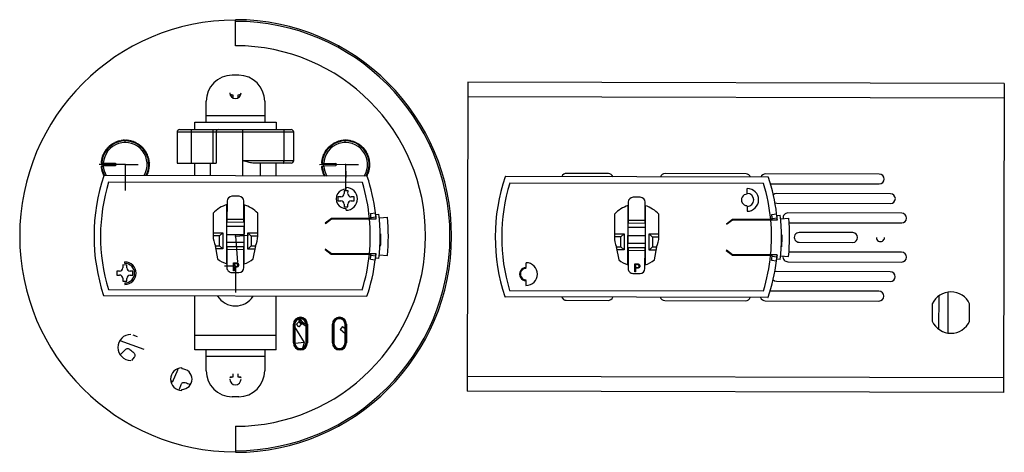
# Model space of a CAD drawing. Header units: millimetres. Extents: x 18 to 320, y -264 to -131.
import ezdxf

# ---------------------------------------------------------------- set-up
doc = ezdxf.new("R2010")
doc.units = ezdxf.units.MM
doc.header["$PDSIZE"] = -1

msp = doc.modelspace()

# ---------------------------------------------------------------- linework, layer by layer
at = {"color": 7, "linetype": 'Continuous', "lineweight": 25}
for p, q in [((83.93, -138.96), (83.93, -130.96)), ((115.68, -139.37), (115.82, -139.1)), ((84.93, -148.03), (82.93, -148.03)), ((155.47, -150.14), (155.24, -245.14)), ((320.47, -150.54), (155.47, -150.14)), ((320.47, -150.54), (320.24, -245.54)), ((83.23, -155.06), (83.23, -154.17)), ((84.63, -154.17), (84.63, -155.06)), ((74.93, -162.46), (74.93, -156.03)), ((92.93, -156.03), (92.93, -162.46)), ((320.46, -155.04), (155.46, -154.64)), ((74.93, -160.46), (92.93, -160.46)), ((71.43, -164.76), (71.43, -162.46)), ((71.43, -162.46), (96.43, -162.46)), ((96.43, -162.46), (96.43, -164.76)), ((65.99, -165.56), (65.99, -175.06)), ((101.87, -165.56), (65.99, -165.56)), ((66.79, -164.76), (101.07, -164.76)), ((70.41, -175.06), (70.41, -165.56)), ((77.05, -175.06), (77.05, -165.56)), ((78.01, -165.56), (78.01, -175.06)), ((86.24, -178.96), (86.24, -165.56)), ((98.89, -174.26), (98.89, -165.56)), ((101.87, -174.26), (101.87, -165.56)), ((45.49, -169.68), (45.51, -169.54)), ((45.76, -169.35), (45.91, -169.38)), ((45.91, -169.38), (45.93, -169.24)), ((46.2, -169.07), (46.34, -169.11)), ((46.34, -169.11), (46.38, -168.97)), ((46.65, -168.82), (46.79, -168.87)), ((46.79, -168.87), (46.84, -168.73)), ((47.12, -168.6), (47.26, -168.66)), ((47.26, -168.66), (47.32, -168.52)), ((47.61, -168.41), (47.74, -168.48)), ((47.74, -168.48), (47.81, -168.35)), ((48.11, -168.26), (48.23, -168.34)), ((48.23, -168.34), (48.31, -168.21)), ((48.61, -168.15), (48.74, -168.23)), ((48.74, -168.23), (48.82, -168.11)), ((49.13, -168.06), (49.24, -168.16)), ((49.24, -168.16), (49.34, -168.04)), ((49.65, -168.02), (49.75, -168.12)), ((49.75, -168.12), (49.85, -168.01)), ((50.01, -168.71), (50.01, -168.21)), ((50.17, -168.01), (50.27, -168.12)), ((50.27, -168.12), (50.37, -168.02)), ((50.68, -168.04), (50.78, -168.15)), ((50.78, -168.15), (50.89, -168.06)), ((51.2, -168.1), (51.29, -168.22)), ((51.29, -168.22), (51.41, -168.14)), ((51.71, -168.2), (51.79, -168.33)), ((51.79, -168.33), (51.91, -168.25)), ((52.21, -168.34), (52.28, -168.47)), ((52.28, -168.47), (52.41, -168.4)), ((52.71, -168.51), (52.76, -168.64)), ((52.76, -168.64), (52.9, -168.58)), ((53.18, -168.71), (53.23, -168.85)), ((53.23, -168.85), (53.37, -168.8)), ((53.65, -168.95), (53.69, -169.09)), ((53.69, -169.09), (53.83, -169.05)), ((54.09, -169.21), (54.12, -169.36)), ((54.12, -169.36), (54.27, -169.33)), ((54.52, -169.51), (54.54, -169.66)), ((113.22, -169.75), (113.23, -169.6)), ((113.48, -169.41), (113.62, -169.44)), ((113.62, -169.44), (113.65, -169.29)), ((113.91, -169.12), (114.06, -169.16)), ((114.06, -169.16), (114.09, -169.02)), ((114.36, -168.87), (114.5, -168.91)), ((114.5, -168.91), (114.55, -168.77)), ((114.83, -168.64), (114.97, -168.69)), ((114.97, -168.69), (115.02, -168.56)), ((115.31, -168.45), (115.45, -168.51)), ((115.45, -168.51), (115.51, -168.38)), ((115.81, -168.29), (115.94, -168.36)), ((115.94, -168.36), (116.01, -168.23)), ((116.32, -168.16), (116.44, -168.25)), ((116.44, -168.25), (116.52, -168.13)), ((116.83, -168.08), (116.94, -168.17)), ((116.94, -168.17), (117.04, -168.05)), ((117.35, -168.02), (117.45, -168.12)), ((117.45, -168.12), (117.55, -168.01)), ((117.72, -168.71), (117.71, -168.21)), ((117.86, -168.01), (117.97, -168.12)), ((117.97, -168.12), (118.07, -168.01)), ((118.38, -168.03), (118.48, -168.14)), ((118.48, -168.14), (118.59, -168.05)), ((118.9, -168.09), (118.99, -168.21)), ((118.99, -168.21), (119.11, -168.12)), ((119.41, -168.18), (119.49, -168.3)), ((119.49, -168.3), (119.62, -168.23)), ((119.92, -168.31), (119.99, -168.44)), ((119.99, -168.44), (120.12, -168.37)), ((120.41, -168.47), (120.47, -168.61)), ((120.47, -168.61), (120.61, -168.55)), ((120.89, -168.67), (120.94, -168.81)), ((120.94, -168.81), (121.08, -168.76)), ((121.36, -168.9), (121.4, -169.04)), ((121.4, -169.04), (121.54, -169)), ((121.81, -169.16), (121.84, -169.3)), ((121.84, -169.3), (121.98, -169.27)), ((122.24, -169.45), (122.26, -169.6)), ((122.26, -169.6), (122.4, -169.58)), ((43.18, -172.54), (43.31, -172.49)), ((43.31, -172.49), (43.26, -172.35)), ((43.4, -172.07), (43.54, -172.03)), ((43.54, -172.03), (43.49, -171.89)), ((43.65, -171.62), (43.79, -171.58)), ((43.79, -171.58), (43.76, -171.44)), ((43.93, -171.18), (44.08, -171.16)), ((44.08, -171.16), (44.05, -171.01)), ((44.24, -170.77), (44.39, -170.75)), ((44.39, -170.75), (44.38, -170.61)), ((44.59, -170.37), (44.73, -170.37)), ((44.73, -170.37), (44.73, -170.22)), ((44.95, -170.01), (45.1, -170.01)), ((45.1, -170.01), (45.11, -169.87)), ((45.35, -169.67), (45.49, -169.68)), ((54.54, -169.66), (54.68, -169.64)), ((54.92, -169.84), (54.93, -169.99)), ((54.93, -169.99), (55.08, -169.98)), ((55.3, -170.19), (55.3, -170.34)), ((55.3, -170.34), (55.45, -170.34)), ((55.66, -170.57), (55.64, -170.72)), ((55.64, -170.72), (55.79, -170.73)), ((55.98, -170.98), (55.96, -171.13)), ((55.96, -171.13), (56.11, -171.15)), ((56.28, -171.41), (56.25, -171.55)), ((56.25, -171.55), (56.39, -171.58)), ((56.55, -171.85), (56.51, -171.99)), ((56.51, -171.99), (56.65, -172.04)), ((56.78, -172.31), (56.73, -172.45)), ((56.73, -172.45), (56.87, -172.51)), ((110.94, -172.64), (111.07, -172.58)), ((111.07, -172.58), (111.02, -172.44)), ((111.15, -172.16), (111.29, -172.12)), ((111.29, -172.12), (111.24, -171.98)), ((111.4, -171.7), (111.54, -171.67)), ((111.54, -171.67), (111.5, -171.53)), ((111.67, -171.27), (111.82, -171.24)), ((111.82, -171.24), (111.79, -171.09)), ((111.98, -170.85), (112.13, -170.83)), ((112.13, -170.83), (112.11, -170.68)), ((112.32, -170.45), (112.46, -170.44)), ((112.46, -170.44), (112.46, -170.3)), ((112.68, -170.08), (112.83, -170.08)), ((112.83, -170.08), (112.83, -169.93)), ((113.07, -169.73), (113.22, -169.75)), ((122.65, -169.77), (122.66, -169.92)), ((122.66, -169.92), (122.8, -169.91)), ((123.03, -170.12), (123.03, -170.27)), ((123.03, -170.27), (123.18, -170.27)), ((123.39, -170.5), (123.38, -170.65)), ((123.38, -170.65), (123.53, -170.66)), ((123.72, -170.9), (123.7, -171.05)), ((123.7, -171.05), (123.85, -171.07)), ((124.03, -171.32), (124, -171.47)), ((124, -171.47), (124.14, -171.5)), ((124.3, -171.76), (124.26, -171.91)), ((124.26, -171.91), (124.4, -171.95)), ((124.54, -172.22), (124.49, -172.36)), ((124.49, -172.36), (124.63, -172.41)), ((42.59, -175.06), (42.7, -174.97)), ((42.59, -175.06), (42.59, -175.08)), ((43.16, -175.08), (42.59, -175.08)), ((42.7, -174.97), (42.61, -174.86)), ((42.64, -174.55), (42.75, -174.46)), ((42.75, -174.46), (42.67, -174.34)), ((42.72, -174.03), (42.84, -173.95)), ((42.84, -173.95), (42.76, -173.83)), ((42.84, -173.53), (42.97, -173.45)), ((42.97, -173.45), (42.89, -173.33)), ((42.99, -173.03), (43.12, -172.97)), ((43.12, -172.97), (43.06, -172.83)), ((43.16, -175.08), (47.03, -175.07)), ((43.16, -175.08), (43.16, -175.88)), ((47.03, -175.07), (47.03, -175.87)), ((56.99, -172.79), (56.93, -172.93)), ((56.93, -172.93), (57.06, -172.99)), ((57.16, -173.29), (57.09, -173.41)), ((57.09, -173.41), (57.21, -173.49)), ((57.29, -173.79), (57.21, -173.91)), ((57.21, -173.91), (57.34, -173.99)), ((57.39, -174.3), (57.3, -174.42)), ((57.3, -174.42), (57.42, -174.51)), ((57.45, -174.81), (57.36, -174.93)), ((57.36, -174.93), (57.47, -175.02)), ((57.48, -175.33), (57.38, -175.44)), ((57.38, -175.44), (57.48, -175.54)), ((65.99, -175.06), (78.01, -175.06)), ((71.43, -178.93), (71.43, -175.06)), ((76.18, -175.06), (76.18, -178.94)), ((86.24, -174.26), (101.87, -174.26)), ((101.07, -175.06), (89.27, -175.06)), ((91.68, -178.98), (91.68, -175.06)), ((96.43, -178.99), (96.43, -175.06)), ((110.39, -175.17), (110.5, -175.07)), ((110.95, -175.17), (110.39, -175.18)), ((110.39, -175.17), (110.39, -175.18)), ((110.5, -175.07), (110.4, -174.96)), ((110.43, -174.65), (110.54, -174.56)), ((110.54, -174.56), (110.45, -174.44)), ((110.5, -174.13), (110.62, -174.05)), ((110.62, -174.05), (110.54, -173.93)), ((110.61, -173.62), (110.74, -173.55)), ((110.74, -173.55), (110.66, -173.42)), ((110.76, -173.12), (110.89, -173.06)), ((110.89, -173.06), (110.82, -172.93)), ((110.95, -175.17), (114.82, -175.11)), ((110.95, -175.17), (110.97, -175.97)), ((114.82, -175.11), (114.84, -175.91)), ((124.75, -172.7), (124.69, -172.83)), ((124.69, -172.83), (124.83, -172.89)), ((124.93, -173.19), (124.86, -173.32)), ((124.86, -173.32), (124.99, -173.39)), ((125.07, -173.69), (124.99, -173.81)), ((124.99, -173.81), (125.11, -173.89)), ((125.17, -174.2), (125.09, -174.32)), ((125.09, -174.32), (125.21, -174.41)), ((125.24, -174.71), (125.15, -174.83)), ((125.15, -174.83), (125.26, -174.92)), ((125.28, -175.23), (125.17, -175.34)), ((125.17, -175.34), (125.28, -175.44)), ((42.59, -175.88), (43.16, -175.88)), ((42.59, -175.88), (42.59, -175.9)), ((42.71, -175.99), (42.59, -175.9)), ((42.61, -176.1), (42.71, -175.99)), ((42.76, -176.5), (42.64, -176.41)), ((42.67, -176.62), (42.76, -176.5)), ((42.85, -177.01), (42.73, -176.93)), ((42.77, -177.13), (42.85, -177.01)), ((42.98, -177.5), (42.85, -177.43)), ((42.91, -177.63), (42.98, -177.5)), ((43.14, -177.99), (43, -177.93)), ((43.07, -178.12), (43.14, -177.99)), ((47.03, -175.87), (43.14, -175.88)), ((43.14, -175.88), (43.14, -175.88)), ((43.33, -178.47), (43.19, -178.41)), ((43.28, -178.6), (43.33, -178.47)), ((56.89, -178.37), (56.75, -178.43)), ((56.75, -178.43), (56.8, -178.57)), ((57.07, -177.89), (56.94, -177.95)), ((56.94, -177.95), (57, -178.09)), ((57.23, -177.39), (57.1, -177.46)), ((57.1, -177.46), (57.17, -177.59)), ((57.34, -176.89), (57.22, -176.97)), ((57.22, -176.97), (57.3, -177.09)), ((57.42, -176.37), (57.31, -176.46)), ((57.31, -176.46), (57.4, -176.58)), ((57.47, -175.85), (57.36, -175.95)), ((57.36, -175.95), (57.46, -176.06)), ((110.4, -175.98), (110.97, -175.97)), ((110.4, -175.98), (110.4, -176)), ((110.51, -176.09), (110.4, -176)), ((110.42, -176.2), (110.51, -176.09)), ((110.58, -176.6), (110.46, -176.51)), ((110.49, -176.72), (110.58, -176.6)), ((110.67, -177.1), (110.55, -177.02)), ((110.59, -177.23), (110.67, -177.1)), ((110.8, -177.6), (110.67, -177.53)), ((110.74, -177.73), (110.8, -177.6)), ((110.97, -178.08), (110.84, -178.02)), ((110.91, -178.22), (110.97, -178.08)), ((114.84, -175.91), (110.95, -175.97)), ((110.95, -175.97), (110.95, -175.97)), ((111.17, -178.56), (111.03, -178.5)), ((111.12, -178.69), (111.17, -178.56)), ((124.73, -178.28), (124.59, -178.34)), ((124.59, -178.34), (124.64, -178.47)), ((124.91, -177.79), (124.77, -177.86)), ((124.77, -177.86), (124.84, -177.99)), ((125.05, -177.29), (124.92, -177.37)), ((124.92, -177.37), (125, -177.5)), ((125.16, -176.79), (125.04, -176.87)), ((125.04, -176.87), (125.12, -176.99)), ((125.24, -176.27), (125.12, -176.36)), ((125.12, -176.36), (125.21, -176.48)), ((125.28, -175.75), (125.17, -175.85)), ((125.17, -175.85), (125.26, -175.96)), ((198.69, -178.24), (185.8, -178.21)), ((241.01, -178.35), (216.12, -178.29)), ((282.01, -178.45), (247.01, -178.36)), ((43.47, -178.9), (43.41, -178.88)), ((124.4, -179.06), (43.55, -178.86)), ((123.01, -181.06), (44.93, -180.86)), ((56.67, -178.85), (56.53, -178.89)), ((56.53, -178.89), (56.53, -178.89)), ((111.4, -179.01), (111.26, -178.97)), ((111.4, -179.03), (111.4, -179.01)), ((124.51, -178.76), (124.37, -178.8)), ((124.37, -178.8), (124.42, -178.94)), ((247.83, -179.36), (166.98, -179.16)), ((246.44, -181.36), (168.36, -181.17)), ((248.52, -181.37), (282.01, -181.45)), ((117.37, -183.54), (117.36, -184.44)), ((118.57, -183.54), (117.37, -183.54)), ((117.97, -183.04), (117.97, -182.54)), ((118.56, -184.44), (118.57, -183.54)), ((241.39, -184.35), (241.39, -182.85)), ((285.46, -184.46), (250.46, -184.37)), ((81.36, -186.75), (81.34, -193.25)), ((85.06, -185.26), (82.86, -185.26)), ((86.54, -193.27), (86.56, -186.77)), ((116.36, -185.44), (115.46, -185.44)), ((115.46, -185.44), (115.46, -186.64)), ((115.46, -186.64), (116.36, -186.64)), ((117.36, -187.64), (117.35, -188.54)), ((118.55, -188.54), (118.56, -187.64)), ((120.46, -185.45), (119.56, -185.45)), ((119.56, -186.65), (120.46, -186.65)), ((120.46, -186.65), (120.46, -185.45)), ((204.78, -187.06), (204.77, -193.56)), ((208.49, -185.57), (206.29, -185.56)), ((209.97, -193.57), (209.98, -187.07)), ((249.92, -187.27), (250.45, -187.37)), ((250.45, -187.37), (285.45, -187.46)), ((77.1, -190.44), (77.08, -197.44)), ((81.2, -187.87), (81.16, -206)), ((81.35, -189.93), (81.2, -189.99)), ((86.7, -190), (86.55, -189.94)), ((86.66, -206.01), (86.7, -187.88)), ((90.78, -197.48), (90.8, -190.48)), ((117.35, -188.54), (118.55, -188.54)), ((117.95, -189.04), (117.95, -189.54)), ((125.51, -190.52), (127, -190.33)), ((127.14, -191.58), (127, -190.33)), ((127.11, -190.83), (128.1, -190.72)), ((200.52, -190.75), (200.51, -197.75)), ((204.63, -188.17), (204.59, -206.3)), ((204.78, -190.23), (204.63, -190.29)), ((210.13, -190.31), (209.98, -190.25)), ((210.09, -206.32), (210.13, -188.19)), ((214.21, -197.78), (214.22, -190.78)), ((241.38, -188.35), (241.38, -189.85)), ((248.94, -190.82), (250.43, -190.64)), ((250.56, -191.88), (250.43, -190.64)), ((288.91, -190.46), (253.91, -190.38)), ((81.34, -192.45), (81.19, -192.45)), ((81.34, -192.25), (86.54, -192.27)), ((86.54, -193.27), (81.34, -193.25)), ((86.69, -192.47), (86.54, -192.47)), ((113.44, -192.03), (111.55, -193.49)), ((111.55, -193.49), (111.61, -193.57)), ((111.61, -193.57), (113.47, -192.13)), ((125.68, -192.06), (113.44, -192.03)), ((113.47, -192.13), (127.24, -192.17)), ((125.19, -192.16), (125.18, -192.06)), ((125.65, -191.73), (127.14, -191.58)), ((125.69, -192.16), (125.68, -192.06)), ((127.19, -192.17), (127.14, -191.58)), ((128.22, -191.88), (130.71, -191.65)), ((204.77, -192.76), (204.62, -192.76)), ((204.77, -192.56), (209.97, -192.57)), ((209.97, -193.57), (204.77, -193.56)), ((210.12, -192.77), (209.97, -192.77)), ((236.87, -192.34), (234.97, -193.79)), ((234.97, -193.79), (235.04, -193.87)), ((235.04, -193.87), (236.9, -192.44)), ((249.1, -192.37), (236.87, -192.34)), ((236.9, -192.44), (250.67, -192.47)), ((248.61, -192.47), (248.6, -192.37)), ((249.07, -192.03), (250.56, -191.88)), ((249.11, -192.47), (249.1, -192.37)), ((250.54, -191.14), (251.53, -191.02)), ((250.62, -192.47), (250.56, -191.88)), ((251.65, -192.19), (254.14, -191.96)), ((254.25, -193.38), (288.9, -193.46)), ((77.08, -196.44), (80.08, -196.45)), ((80.08, -196.45), (79.08, -197.45)), ((80.08, -196.45), (80.07, -201.45)), ((81.33, -199.45), (81.34, -194.45)), ((81.34, -194.45), (86.54, -194.47)), ((86.54, -194.47), (86.53, -199.47)), ((87.77, -201.47), (87.78, -196.47)), ((87.78, -196.47), (90.78, -196.48)), ((88.78, -197.47), (87.78, -196.47)), ((128.48, -196.8), (128.58, -196.8)), ((200.51, -196.75), (203.51, -196.75)), ((203.51, -196.75), (202.51, -197.75)), ((203.51, -196.75), (203.5, -201.75)), ((204.75, -199.76), (204.76, -194.76)), ((204.76, -194.76), (209.96, -194.77)), ((209.96, -194.77), (209.95, -199.77)), ((211.2, -201.77), (211.21, -196.77)), ((211.21, -196.77), (214.21, -196.78)), ((212.21, -197.78), (211.21, -196.77)), ((273.86, -196.43), (257.36, -196.39)), ((79.08, -197.45), (77.08, -197.44)), ((79.07, -200.45), (79.08, -197.45)), ((81.33, -196.95), (86.53, -196.97)), ((86.53, -199.47), (81.33, -199.45)), ((88.78, -197.47), (88.77, -200.47)), ((90.78, -197.48), (88.78, -197.47)), ((202.51, -197.75), (200.51, -197.75)), ((202.5, -200.75), (202.51, -197.75)), ((209.95, -199.77), (204.75, -199.76)), ((204.76, -197.26), (209.96, -197.27)), ((212.21, -197.78), (212.2, -200.78)), ((214.21, -197.78), (212.21, -197.78)), ((251.9, -197.11), (252, -197.11)), ((257.35, -199.39), (273.85, -199.43)), ((77.65, -200.44), (78.41, -204.45)), ((77.65, -200.44), (79.07, -200.45)), ((80.07, -201.45), (77.84, -201.44)), ((80.07, -201.45), (79.07, -200.45)), ((81.17, -201.45), (81.32, -201.45)), ((81.32, -200.65), (81.31, -207.15)), ((81.32, -200.65), (86.52, -200.67)), ((86.52, -201.67), (81.32, -201.65)), ((86.51, -207.17), (86.52, -200.67)), ((86.52, -201.47), (86.67, -201.47)), ((88.77, -200.47), (87.77, -201.47)), ((90, -201.47), (87.77, -201.47)), ((88.77, -200.47), (90.19, -200.47)), ((89.41, -204.47), (90.19, -200.47)), ((111.59, -201.49), (111.53, -201.57)), ((111.53, -201.57), (113.41, -203.03)), ((113.45, -202.93), (111.59, -201.49)), ((127.22, -202.97), (113.45, -202.93)), ((128.4, -200.53), (128.5, -200.54)), ((201.08, -200.75), (201.84, -204.75)), ((201.08, -200.75), (202.5, -200.75)), ((203.5, -201.75), (201.27, -201.75)), ((203.5, -201.75), (202.5, -200.75)), ((204.6, -201.76), (204.75, -201.76)), ((204.75, -200.96), (204.73, -207.46)), ((204.75, -200.96), (209.95, -200.97)), ((209.95, -201.97), (204.75, -201.96)), ((209.93, -207.47), (209.95, -200.97)), ((209.95, -201.77), (210.1, -201.77)), ((212.2, -200.78), (211.2, -201.77)), ((213.43, -201.78), (211.2, -201.77)), ((212.2, -200.78), (213.62, -200.78)), ((212.84, -204.78), (213.62, -200.78)), ((235.02, -201.79), (234.95, -201.87)), ((234.95, -201.87), (236.84, -203.34)), ((236.87, -203.24), (235.02, -201.79)), ((251.83, -200.83), (251.93, -200.84)), ((288.88, -202.46), (254.23, -202.38)), ((49.91, -205.88), (49.91, -205.38)), ((81.17, -203.85), (81.32, -203.92)), ((83.37, -208.21), (83.38, -205.71)), ((83.38, -205.71), (83.87, -205.71)), ((84.06, -205.97), (83.6, -205.97)), ((83.6, -205.97), (83.6, -206.8)), ((86.52, -203.93), (86.67, -203.86)), ((113.41, -203.03), (125.65, -203.06)), ((125.15, -203.06), (125.16, -202.96)), ((125.48, -204.61), (126.96, -204.8)), ((125.62, -203.4), (127.11, -203.56)), ((125.65, -203.06), (125.66, -202.96)), ((128.07, -204.42), (127.08, -204.3)), ((127.11, -203.56), (127.17, -202.97)), ((128.2, -203.25), (130.68, -203.5)), ((173.33, -207.18), (173.34, -205.68)), ((204.59, -204.15), (204.74, -204.22)), ((209.94, -204.23), (210.09, -204.17)), ((236.84, -203.34), (249.08, -203.37)), ((250.64, -203.27), (236.87, -203.24)), ((248.58, -203.37), (248.59, -203.27)), ((248.9, -204.91), (250.39, -205.1)), ((249.04, -203.7), (250.54, -203.86)), ((249.08, -203.37), (249.09, -203.27)), ((251.5, -204.72), (250.5, -204.6)), ((250.54, -203.86), (250.59, -203.27)), ((251.62, -203.56), (254.11, -203.8)), ((253.87, -205.38), (288.87, -205.46)), ((48.3, -208.27), (47.4, -208.27)), ((47.4, -208.27), (47.4, -209.47)), ((50.51, -206.38), (49.31, -206.37)), ((49.31, -206.37), (49.31, -207.27)), ((50.51, -207.28), (50.51, -206.38)), ((52.4, -208.28), (51.5, -208.28)), ((52.4, -209.48), (52.4, -208.28)), ((82.8, -208.66), (85, -208.66)), ((83.6, -208.21), (83.37, -208.21)), ((83.6, -206.8), (84.04, -206.81)), ((83.6, -207.06), (83.6, -208.21)), ((83.78, -207.06), (83.6, -207.06)), ((206.23, -208.96), (208.43, -208.97)), ((206.8, -206.01), (207.29, -206.02)), ((206.8, -208.51), (206.8, -206.01)), ((207.02, -208.51), (206.8, -208.51)), ((207.03, -207.36), (207.02, -208.51)), ((207.03, -206.27), (207.03, -207.1)), ((207.49, -206.27), (207.03, -206.27)), ((207.03, -207.1), (207.46, -207.11)), ((207.2, -207.36), (207.03, -207.36)), ((250.4, -208.37), (249.86, -208.47)), ((285.4, -208.46), (250.4, -208.37)), ((47.4, -209.47), (48.3, -209.47)), ((49.3, -210.47), (49.3, -211.37)), ((49.3, -211.37), (50.5, -211.38)), ((49.9, -211.88), (49.89, -212.38)), ((50.5, -211.38), (50.5, -210.48)), ((51.5, -209.48), (52.4, -209.48)), ((173.32, -211.18), (173.32, -212.68)), ((250.4, -211.37), (285.4, -211.46)), ((44.85, -213.86), (122.93, -214.06)), ((168.28, -214.17), (246.36, -214.36)), ((281.92, -214.45), (248.44, -214.37)), ((303.12, -214.72), (303.08, -227.28)), ((124.31, -216.06), (43.46, -215.86)), ((71.43, -232.46), (71.43, -215.93)), ((96.43, -232.46), (96.43, -215.99)), ((247.74, -216.36), (166.88, -216.16)), ((185.7, -217.21), (198.59, -217.24)), ((216.03, -217.29), (240.92, -217.35)), ((246.92, -217.36), (281.92, -217.45)), ((300.29, -215.88), (300.27, -226.1)), ((298.31, -218.29), (298.29, -223.68)), ((309.79, -223.71), (309.81, -218.32)), ((103.67, -223.62), (102.7, -224.58)), ((102.7, -224.58), (103.46, -223.87)), ((103.71, -223.62), (103.46, -223.87)), ((103.46, -223.87), (104.19, -224.6)), ((103.93, -222.44), (103.93, -222.86)), ((104.97, -223.23), (105.16, -223.39)), ((115.93, -222.44), (115.93, -222.86)), ((101.77, -230.31), (101.77, -224.61)), ((102.18, -224.61), (101.77, -224.61)), ((102.06, -224.61), (102.06, -230.31)), ((102.18, -224.61), (102.18, -230.31)), ((102.21, -230.31), (102.21, -224.61)), ((105.17, -230.17), (102.21, -225.39)), ((103.48, -225.35), (102.7, -224.58)), ((102.7, -224.58), (102.7, -224.58)), ((103.48, -225.35), (102.7, -224.58)), ((104.44, -224.39), (103.48, -225.35)), ((104.19, -224.6), (103.48, -225.35)), ((103.48, -225.35), (103.48, -225.35)), ((104.44, -224.35), (104.19, -224.6)), ((105.66, -224.61), (105.66, -230.31)), ((105.68, -224.61), (106.1, -224.61)), ((105.68, -230.31), (105.68, -224.61)), ((105.8, -230.31), (105.8, -224.61)), ((106.1, -224.61), (106.1, -230.31)), ((113.77, -230.31), (113.77, -224.61)), ((114.18, -224.61), (113.77, -224.61)), ((114.06, -224.61), (114.06, -230.31)), ((114.18, -224.61), (114.18, -230.31)), ((114.21, -230.31), (114.21, -224.61)), ((116.91, -225.26), (116.13, -226.16)), ((117.66, -227.49), (116.13, -226.16)), ((116.91, -225.26), (117.66, -225.9)), ((117.66, -224.61), (117.66, -230.31)), ((117.68, -224.61), (118.1, -224.61)), ((117.68, -230.31), (117.68, -224.61)), ((117.8, -230.31), (117.8, -224.61)), ((118.1, -224.61), (118.1, -230.31)), ((48.39, -229.57), (55.73, -232.24)), ((52.36, -227.82), (53.7, -228.31)), ((71.43, -227.96), (96.43, -227.96)), ((105.17, -230.17), (102.22, -230.56)), ((104.66, -231.87), (105.17, -230.17)), ((48.49, -234.01), (50.09, -232.36)), ((96.43, -232.46), (71.43, -232.46)), ((74.93, -238.88), (74.93, -232.46)), ((92.93, -232.46), (92.93, -238.88)), ((101.77, -230.31), (102.18, -230.31)), ((106.1, -230.31), (105.68, -230.31)), ((113.77, -230.31), (114.18, -230.31)), ((118.1, -230.31), (117.68, -230.31)), ((52.76, -234.76), (51.97, -235.71)), ((92.93, -234.46), (74.93, -234.46)), ((66.23, -238.54), (64.46, -242.5)), ((67.43, -238.01), (67.43, -238.31)), ((64.59, -242.2), (64.34, -242.08)), ((83.23, -240.75), (83.23, -239.86)), ((84.63, -239.86), (84.63, -240.75)), ((320.25, -241.04), (155.25, -240.64)), ((66.69, -244.52), (67.21, -243.11)), ((67.43, -244.91), (67.43, -244.61)), ((320.24, -245.54), (155.24, -245.14)), ((84.93, -246.88), (82.93, -246.88)), ((83.93, -255.96), (83.93, -263.96))]:
    msp.add_line(p, q, dxfattribs=at)
at = {"color": 7, "linetype": 'Continuous'}
for p, q in [((50.03, -175.46), (42, -175.48)), ((50.03, -175.46), (50.04, -179.47)), ((50.03, -175.46), (54.04, -175.46)), ((50.03, -175.46), (50.03, -183.49)), ((117.83, -175.46), (109.81, -175.59)), ((117.83, -175.46), (121.84, -175.46)), ((117.83, -175.46), (117.83, -183.49)), ((117.83, -175.46), (117.9, -179.47)), ((83.93, -197.46), (87.93, -197.16)), ((83.93, -197.46), (84.54, -205.46)), ((83.93, -206.76), (80.56, -206.76)), ((83.93, -206.76), (83.93, -214.79))]:
    msp.add_line(p, q, dxfattribs=at)
at = {"color": 7, "linetype": 'Continuous', "lineweight": 25, "flags": 128}
for points in [[(83.23, -154.17), (82.3, -153.97), (82.19, -153.94)], [(82.2, -153.98), (82.29, -154.01), (83.23, -154.2)], [(85.67, -153.94), (85.56, -153.97), (84.63, -154.17)], [(86.24, -165.56), (86.23, -165.4), (86.22, -165.25), (86.2, -165.11), (86.17, -164.99), (86.13, -164.89), (86.09, -164.82), (86.05, -164.77), (86, -164.76)], [(98.65, -164.76), (98.7, -164.77), (98.74, -164.82), (98.78, -164.89), (98.82, -164.99), (98.85, -165.11), (98.87, -165.25), (98.88, -165.4), (98.89, -165.56)], [(98.65, -175.06), (98.7, -175.04), (98.74, -175), (98.78, -174.92), (98.82, -174.82), (98.85, -174.7), (98.87, -174.57), (98.88, -174.42), (98.89, -174.26)], [(250.46, -184.37), (249.89, -184.48), (249.41, -184.8)], [(249.35, -210.94), (249.82, -211.25), (250.4, -211.37)], [(103.27, -223.02), (103.32, -223.11), (103.67, -223.62)], [(103.71, -223.62), (103.69, -223.62), (103.67, -223.62)], [(104.44, -224.35), (104.44, -224.37), (104.44, -224.39)], [(82.19, -240.98), (82.3, -240.95), (83.23, -240.75)], [(83.23, -240.72), (82.29, -240.91), (82.2, -240.94)], [(85.66, -240.94), (85.57, -240.91), (84.63, -240.72)], [(84.63, -240.75), (85.56, -240.95), (85.67, -240.98)]]:
    msp.add_lwpolyline(points, dxfattribs=at)
at = {"color": 7, "linetype": 'Continuous', "lineweight": 25}
for centre, radius, start, end in [((83.93, -197.46), 66.37, 90, 270), ((83.93, -197.46), 66.5, 270, 90), ((83.93, -197.46), 66, 270, 90), ((83.93, -197.46), 58.5, 270, 90), ((82.93, -156.03), 8, 90, 180), ((84.93, -156.03), 8, 0, 90), ((83.93, -153.46), 1.75, 180, 0), ((66.79, -165.56), 0.8, 90, 180), ((65.44, -165.36), 4.97, 357.699, 6.9332), ((72.08, -165.36), 4.97, 357.699, 6.9332), ((78.73, -165.48), 0.725, 98.6675, 186.6073), ((101.07, -165.56), 0.8, 0, 90), ((50.03, -175.46), 7.25, 331.7457, 176.9936), ((50.03, -175.46), 6.75, 329.4533, 176.7632), ((50.03, -175.46), 7.45, 124.9639, 127.357), ((50.03, -175.46), 7.45, 120.9639, 123.357), ((50.03, -175.46), 7.45, 116.9639, 119.357), ((50.03, -175.46), 7.45, 112.9639, 115.357), ((50.03, -175.46), 7.45, 108.9639, 111.357), ((50.03, -175.46), 7.45, 104.9639, 107.357), ((50.03, -175.46), 7.45, 100.9639, 103.357), ((50.03, -175.46), 7.45, 96.9639, 99.357), ((50.03, -175.46), 7.45, 92.9639, 95.357), ((50.03, -175.46), 7.45, 88.9639, 91.357), ((50.03, -175.46), 7.45, 84.9639, 87.357), ((50.03, -175.46), 7.45, 80.9639, 83.357), ((50.03, -175.46), 7.45, 76.9639, 79.357), ((50.03, -175.46), 7.45, 72.9639, 75.357), ((50.03, -175.46), 7.45, 68.9639, 71.357), ((50.03, -175.46), 7.45, 64.9639, 67.357), ((50.03, -175.46), 7.45, 60.9639, 63.357), ((50.03, -175.46), 7.45, 56.9639, 59.357), ((50.03, -175.46), 7.45, 52.9639, 55.357), ((117.83, -175.46), 7.25, 330.2357, 177.7691), ((117.83, -175.46), 6.75, 327.7921, 177.5387), ((117.83, -175.46), 7.45, 125.7395, 128.1326), ((117.83, -175.46), 7.45, 121.7395, 124.1326), ((117.83, -175.46), 7.45, 117.7395, 120.1326), ((117.83, -175.46), 7.45, 113.7395, 116.1326), ((117.83, -175.46), 7.45, 109.7395, 112.1326), ((117.83, -175.46), 7.45, 105.7395, 108.1326), ((117.83, -175.46), 7.45, 101.7395, 104.1326), ((117.83, -175.46), 7.45, 97.7395, 100.1326), ((117.83, -175.46), 7.45, 93.7395, 96.1326), ((117.83, -175.46), 7.45, 89.7395, 92.1326), ((117.83, -175.46), 7.45, 85.7395, 88.1326), ((117.83, -175.46), 7.45, 81.7395, 84.1326), ((117.83, -175.46), 7.45, 77.7395, 80.1326), ((117.83, -175.46), 7.45, 73.7395, 76.1326), ((117.83, -175.46), 7.45, 69.7395, 72.1326), ((117.83, -175.46), 7.45, 65.7395, 68.1326), ((117.83, -175.46), 7.45, 61.7395, 64.1326), ((117.83, -175.46), 7.45, 57.7395, 60.1326), ((117.83, -175.46), 7.45, 53.7395, 56.1326), ((117.83, -175.46), 7.45, 49.7395, 52.1326), ((50.03, -175.46), 7.45, 156.9639, 159.357), ((50.03, -175.46), 7.45, 152.9639, 155.357), ((50.03, -175.46), 7.45, 148.9639, 151.357), ((50.03, -175.46), 7.45, 144.9639, 147.357), ((50.03, -175.46), 7.45, 140.9639, 143.357), ((50.03, -175.46), 7.45, 136.9639, 139.357), ((50.03, -175.46), 7.45, 132.9639, 135.357), ((50.03, -175.46), 7.45, 128.9639, 131.357), ((50.03, -175.46), 7.45, 48.9639, 51.357), ((50.03, -175.46), 7.45, 44.9639, 47.357), ((50.03, -175.46), 7.45, 40.9639, 43.357), ((50.03, -175.46), 7.45, 36.9639, 39.357), ((50.03, -175.46), 7.45, 32.9639, 35.357), ((50.03, -175.46), 7.45, 28.9639, 31.357), ((50.03, -175.46), 7.45, 24.9639, 27.357), ((50.03, -175.46), 7.45, 20.9639, 23.357), ((117.83, -175.46), 7.45, 157.7395, 160.1326), ((117.83, -175.46), 7.45, 153.7395, 156.1326), ((117.83, -175.46), 7.45, 149.7395, 152.1326), ((117.83, -175.46), 7.45, 145.7395, 148.1326), ((117.83, -175.46), 7.45, 141.7395, 144.1326), ((117.83, -175.46), 7.45, 137.7395, 140.1326), ((117.83, -175.46), 7.45, 133.7395, 136.1326), ((117.83, -175.46), 7.45, 129.7395, 132.1326), ((117.83, -175.46), 7.45, 45.7395, 48.1326), ((117.83, -175.46), 7.45, 41.7395, 44.1326), ((117.83, -175.46), 7.45, 37.7395, 40.1326), ((117.83, -175.46), 7.45, 33.7395, 36.1326), ((117.83, -175.46), 7.45, 29.7395, 32.1326), ((117.83, -175.46), 7.45, 25.7395, 28.1326), ((117.83, -175.46), 7.45, 21.7395, 24.1326), ((50.03, -175.46), 7.45, 172.9639, 175.357), ((50.03, -175.46), 7.45, 168.9639, 171.357), ((50.03, -175.46), 7.45, 164.9639, 167.357), ((50.03, -175.46), 7.45, 160.9639, 163.357), ((50.03, -175.46), 7.45, 16.9639, 19.357), ((50.03, -175.46), 7.45, 12.9639, 15.357), ((50.03, -175.46), 7.45, 8.9639, 11.357), ((50.03, -175.46), 7.45, 4.9639, 7.357), ((50.03, -175.46), 7.45, 0.9639, 3.357), ((50.03, -175.46), 7.45, 356.9639, 359.357), ((101.07, -174.26), 0.8, 270, 360), ((117.83, -175.46), 7.45, 173.7395, 176.1326), ((117.83, -175.46), 7.45, 169.7395, 172.1326), ((117.83, -175.46), 7.45, 165.7395, 168.1326), ((117.83, -175.46), 7.45, 161.7395, 164.1326), ((117.83, -175.46), 7.45, 17.7395, 20.1326), ((117.83, -175.46), 7.45, 13.7395, 16.1326), ((117.83, -175.46), 7.45, 9.7395, 12.1326), ((117.83, -175.46), 7.45, 5.7395, 8.1326), ((117.83, -175.46), 7.45, 1.7395, 4.1326), ((117.83, -175.46), 7.45, 357.7395, 0.1326), ((50.03, -175.46), 7.45, 184.9639, 187.357), ((50.03, -175.46), 7.45, 188.9639, 191.357), ((50.03, -175.46), 7.45, 192.9639, 195.357), ((50.03, -175.46), 7.25, 183.3191, 207.9715), ((50.03, -175.46), 7.45, 196.9639, 199.357), ((50.03, -175.46), 7.45, 200.9639, 203.357), ((50.03, -175.46), 7.45, 204.9639, 207.357), ((50.03, -175.46), 6.75, 183.5578, 210.2639), ((50.03, -175.46), 7.45, 332.9639, 335.357), ((50.03, -175.46), 7.45, 336.9639, 339.357), ((50.03, -175.46), 7.45, 340.9639, 343.357), ((50.03, -175.46), 7.45, 344.9639, 347.357), ((50.03, -175.46), 7.45, 348.9639, 351.357), ((50.03, -175.46), 7.45, 352.9639, 355.357), ((117.83, -175.46), 7.45, 185.7395, 188.1326), ((117.83, -175.46), 7.45, 189.7395, 192.1326), ((117.83, -175.46), 7.45, 193.7395, 196.1326), ((117.83, -175.46), 7.25, 184.0946, 209.4815), ((117.83, -175.46), 7.45, 197.7395, 200.1326), ((117.83, -175.46), 7.45, 201.7395, 204.1326), ((117.83, -175.46), 6.75, 184.3333, 211.9251), ((117.83, -175.46), 7.45, 205.7395, 208.1326), ((117.83, -175.46), 7.45, 333.7395, 336.1326), ((117.83, -175.46), 7.45, 337.7395, 340.1326), ((117.83, -175.46), 7.45, 341.7395, 344.1326), ((117.83, -175.46), 7.45, 345.7395, 348.1326), ((117.83, -175.46), 7.45, 349.7395, 352.1326), ((117.83, -175.46), 7.45, 353.7395, 356.1326), ((185.79, -179.71), 1.5, 89.8586, 160.3874), ((198.68, -179.74), 1.5, 19.3298, 89.8586), ((216.12, -179.79), 1.5, 89.8586, 160.3874), ((241.01, -179.85), 1.5, 19.3298, 89.8586), ((247.01, -179.86), 1.5, 89.8586, 160.3874), ((282.01, -179.95), 1.5, 269.8586, 89.8586), ((98.97, -197.5), 58.54, 161.5072, 198.21), ((98.97, -197.5), 56.54, 162.8916, 196.8256), ((43.55, -178.96), 0.1, 89.8586, 161.5072), ((68.89, -197.42), 56.54, 5.4408, 16.8256), ((124.4, -179.16), 0.1, 18.21, 89.8586), ((68.89, -197.42), 58.54, 6.9544, 18.21), ((222.4, -197.8), 58.54, 161.5072, 198.21), ((222.4, -197.8), 56.54, 162.8916, 196.8256), ((166.97, -179.26), 0.1, 89.8586, 161.5072), ((192.32, -197.73), 56.54, 5.4408, 16.8256), ((247.83, -179.46), 0.1, 18.21, 89.8586), ((192.32, -197.73), 58.54, 6.9544, 18.21), ((117.96, -186.04), 3, 89.8586, 269.8586), ((116.36, -184.44), 1, 269.8586, 359.8586), ((117.96, -186.04), 3.5, 269.8586, 89.8586), ((119.56, -184.45), 1, 179.8586, 269.8586), ((241.36, -186.35), 1.75, 89.8586, 269.8586), ((241.39, -186.35), 3.5, 269.8586, 89.8586), ((241.39, -186.35), 2, 269.8586, 89.8586), ((285.46, -185.96), 1.5, 269.8586, 89.8586), ((82.86, -186.76), 1.5, 89.8586, 179.8586), ((85.06, -186.76), 1.5, 359.8586, 89.8586), ((116.36, -187.64), 1, 359.8586, 89.8586), ((119.56, -187.65), 1, 89.8586, 179.8586), ((206.28, -187.06), 1.5, 89.8586, 179.8586), ((208.48, -187.07), 1.5, 359.8586, 89.8586), ((83.93, -196.78), 9.32, 106.0566, 137.1612), ((83.93, -196.78), 8.32, 108.0676, 109.1585), ((83.93, -196.78), 9.32, 42.556, 73.6606), ((83.93, -196.78), 8.32, 70.5587, 71.6496), ((68.89, -197.42), 57.04, 5.3917, 6.9543), ((68.89, -197.42), 58.59, 5.1467, 6.4589), ((68.89, -197.42), 59.59, 353.2583, 6.4589), ((207.36, -197.08), 9.32, 106.0566, 137.1612), ((207.36, -197.08), 8.32, 108.0676, 109.1585), ((207.36, -197.08), 9.32, 42.556, 73.6606), ((207.36, -197.08), 8.32, 70.5587, 71.6496), ((192.32, -197.73), 57.04, 5.3917, 6.9543), ((253.91, -191.88), 1.5, 89.8586, 189.2571), ((288.91, -191.96), 1.5, 269.8586, 89.8586), ((68.89, -197.42), 56.54, 354.3782, 5.339), ((68.89, -197.42), 62.09, 354.3857, 5.3315), ((192.32, -197.73), 56.54, 354.3782, 5.339), ((192.32, -197.73), 58.59, 5.1467, 6.4589), ((192.32, -197.73), 59.59, 353.2583, 6.4589), ((192.32, -197.73), 62.09, 354.3857, 5.3315), ((257.36, -197.89), 1.5, 89.8586, 269.8586), ((273.86, -197.93), 1.5, 269.8586, 89.8586), ((83.93, -197.46), 6.85, 179.8586, 205.8322), ((83.93, -197.46), 6.85, 333.885, 359.8586), ((207.36, -197.76), 6.85, 179.8586, 205.8322), ((207.36, -197.76), 6.85, 333.885, 359.8586), ((282.36, -197.95), 1.25, 179.8586, 359.8586), ((288.88, -203.96), 1.5, 269.8586, 89.8586), ((49.9, -208.88), 3.5, 269.8586, 89.8586), ((49.9, -208.88), 3, 269.8586, 89.8586), ((83.93, -197.9), 8.56, 229.8924, 252.1817), ((83.93, -197.9), 7.56, 248.5349, 249.7499), ((83.93, -197.9), 8.56, 287.5355, 309.8248), ((83.93, -197.9), 7.56, 289.9673, 291.1823), ((68.89, -197.42), 56.54, 342.8916, 354.2764), ((68.89, -197.42), 58.54, 341.5072, 352.7629), ((68.89, -197.42), 57.04, 352.7629, 354.3255), ((68.89, -197.42), 58.59, 353.2583, 354.5705), ((173.33, -209.18), 3.5, 269.8586, 89.8586), ((207.36, -198.2), 8.56, 229.8924, 252.1817), ((207.36, -198.2), 7.56, 248.5349, 249.7499), ((207.36, -198.2), 8.56, 287.5355, 309.8248), ((207.36, -198.2), 7.56, 289.9673, 291.1823), ((192.32, -197.73), 56.54, 342.8916, 354.2764), ((192.32, -197.73), 58.54, 341.5072, 352.7629), ((192.32, -197.73), 57.04, 352.7629, 354.3255), ((192.32, -197.73), 58.59, 353.2583, 354.5705), ((253.88, -203.88), 1.5, 170.4938, 269.8586), ((48.31, -207.27), 1, 269.8586, 359.8586), ((51.51, -207.28), 1, 179.8586, 269.8586), ((82.81, -207.16), 1.5, 179.8586, 269.8586), ((85.01, -207.16), 1.5, 269.8586, 359.8586), ((173.33, -209.18), 2, 89.8586, 269.8586), ((173.35, -209.18), 1.75, 89.8586, 269.8586), ((206.23, -207.46), 1.5, 179.8586, 269.8586), ((208.43, -207.47), 1.5, 269.8586, 359.8586), ((285.4, -209.96), 1.5, 269.8586, 89.8586), ((48.3, -210.47), 1, 359.8586, 89.8586), ((51.5, -210.48), 1, 89.8586, 179.8586), ((281.92, -215.95), 1.5, 269.8586, 89.8586), ((304.05, -221), 6.35, 24.9663, 154.7509), ((43.46, -215.76), 0.1, 198.21, 269.8586), ((83.93, -212.46), 6.5, 212.438, 327.2792), ((124.31, -215.96), 0.1, 269.8586, 341.5072), ((166.88, -216.06), 0.1, 198.21, 269.8586), ((185.71, -215.71), 1.5, 199.3298, 269.8586), ((198.6, -215.74), 1.5, 269.8586, 340.3874), ((216.03, -215.79), 1.5, 199.3298, 269.8586), ((240.92, -215.85), 1.5, 269.8586, 340.3874), ((246.92, -215.86), 1.5, 199.3298, 269.8586), ((247.74, -216.26), 0.1, 269.8586, 341.5072), ((103.93, -224.61), 2.17, 0, 180), ((103.93, -224.61), 1.87, 0, 180), ((103.93, -224.61), 1.75, 0, 180), ((103.93, -224.61), 1.72, 0, 180), ((107.27, -220.79), 4.51, 209.1799, 249.1061), ((107.27, -220.79), 4.54, 218.4856, 231.5144), ((107.27, -220.79), 4.06, 211.0776, 246.6189), ((115.93, -224.61), 2.17, 0, 180), ((115.93, -224.61), 1.87, 0, 180), ((115.93, -224.61), 1.75, 360, 180), ((115.93, -224.61), 1.73, 0, 180), ((304.05, -221), 6.35, 204.9663, 334.7509), ((107.27, -220.79), 4.57, 231.9047, 249.402), ((51.77, -231.72), 4, 90, 270), ((83.93, -197.46), 47.63, 227.0611, 228.9389), ((103.93, -230.31), 2.17, 180, 0), ((103.93, -230.31), 1.87, 180, 0), ((103.93, -230.31), 1.75, 180, 0), ((103.93, -230.31), 1.73, 180, 0), ((115.93, -230.31), 2.17, 180, 0), ((115.93, -230.31), 1.87, 180, 0), ((115.93, -230.31), 1.75, 180, 0), ((115.93, -230.31), 1.73, 180, 0), ((67.43, -241.46), 3.45, 90, 270), ((67.43, -241.46), 3.15, 270, 90), ((82.93, -238.88), 8, 180, 270), ((84.93, -238.88), 8, 270, 0), ((83.93, -241.46), 1.75, 180, 0), ((83.93, -197.46), 47.63, 251.0611, 252.9389)]:
    msp.add_arc(centre, radius, start, end, dxfattribs=at)
for points, knots in [([(89.27, -175.06), (88.81, -174.99), (87.87, -174.85), (86.78, -174.45), (86.24, -174.26)], [0, 0, 0, 0, 0.5000462, 1, 1, 1, 1]), ([(128.58, -196.8), (128.58, -197.5), (128.58, -198.74), (128.52, -199.99), (128.5, -200.54)], [0, 0, 0, 0, 0.559997, 1, 1, 1, 1]), ([(252, -197.11), (252.01, -197.8), (252.01, -199.05), (251.95, -200.29), (251.93, -200.84)], [0, 0, 0, 0, 0.559997, 1, 1, 1, 1]), ([(83.87, -205.71), (83.97, -205.71), (84.17, -205.71), (84.35, -205.74), (84.44, -205.75)], [0, 0, 0, 0, 0.5603137, 1, 1, 1, 1]), ([(84.69, -206.38), (84.68, -206.31), (84.66, -206.2), (84.57, -206.09), (84.39, -205.96), (84.21, -205.97), (84.06, -205.97)], [0, 0, 0, 0, 0.248969, 0.374729, 0.500383, 1, 1, 1, 1]), ([(84.44, -205.75), (84.51, -205.78), (84.67, -205.83), (84.82, -206), (84.9, -206.19), (84.91, -206.32), (84.91, -206.38)], [0, 0, 0, 0, 0.279705, 0.559381, 0.779509, 1, 1, 1, 1]), ([(126.96, -204.8), (126.99, -204.57), (127.04, -204.15), (127.09, -203.74), (127.11, -203.56)], [0, 0, 0, 0, 0.56, 1, 1, 1, 1]), ([(250.39, -205.1), (250.42, -204.87), (250.47, -204.46), (250.52, -204.04), (250.54, -203.86)], [0, 0, 0, 0, 0.56, 1, 1, 1, 1]), ([(84.41, -207.02), (84.3, -207.03), (84.08, -207.06), (83.87, -207.06), (83.78, -207.06)], [0, 0, 0, 0, 0.5596942, 1, 1, 1, 1]), ([(84.04, -206.81), (84.19, -206.81), (84.38, -206.81), (84.56, -206.68), (84.66, -206.57), (84.68, -206.46), (84.69, -206.38)], [0, 0, 0, 0, 0.499721, 0.62535, 0.751083, 1, 1, 1, 1]), ([(84.91, -206.38), (84.91, -206.47), (84.9, -206.63), (84.77, -206.83), (84.6, -206.96), (84.48, -207), (84.41, -207.02)], [0, 0, 0, 0, 0.280099, 0.559324, 0.779458, 1, 1, 1, 1]), ([(207.84, -207.32), (207.72, -207.34), (207.51, -207.36), (207.3, -207.36), (207.2, -207.36)], [0, 0, 0, 0, 0.559694, 1, 1, 1, 1]), ([(207.29, -206.02), (207.4, -206.02), (207.59, -206.02), (207.78, -206.04), (207.86, -206.05)], [0, 0, 0, 0, 0.5603137, 1, 1, 1, 1]), ([(207.46, -207.11), (207.62, -207.11), (207.81, -207.11), (207.99, -206.99), (208.09, -206.87), (208.11, -206.76), (208.12, -206.69)], [0, 0, 0, 0, 0.4997206, 0.6253498, 0.7510825, 1, 1, 1, 1]), ([(208.12, -206.69), (208.11, -206.62), (208.09, -206.51), (208, -206.4), (207.82, -206.27), (207.63, -206.27), (207.49, -206.27)], [0, 0, 0, 0, 0.248969, 0.374729, 0.500383, 1, 1, 1, 1]), ([(208.34, -206.69), (208.33, -206.77), (208.32, -206.94), (208.2, -207.14), (208.03, -207.27), (207.9, -207.3), (207.84, -207.32)], [0, 0, 0, 0, 0.2800989, 0.5593238, 0.7794579, 1, 1, 1, 1]), ([(207.86, -206.05), (207.94, -206.08), (208.09, -206.14), (208.25, -206.31), (208.33, -206.5), (208.34, -206.63), (208.34, -206.69)], [0, 0, 0, 0, 0.279705, 0.559381, 0.779509, 1, 1, 1, 1]), ([(50.09, -232.36), (50.19, -232.28), (50.39, -232.12), (50.78, -232.04), (51.17, -232.1), (51.38, -232.25), (51.48, -232.33)], [0, 0, 0, 0, 0.250033, 0.499871, 0.749246, 1, 1, 1, 1]), ([(52.64, -233.37), (52.73, -233.47), (52.91, -233.66), (53.01, -234.04), (52.97, -234.44), (52.83, -234.66), (52.76, -234.76)], [0, 0, 0, 0, 0.250033, 0.499871, 0.749246, 1, 1, 1, 1]), ([(67.21, -243.11), (67.27, -242.99), (67.39, -242.76), (67.71, -242.53), (68.09, -242.43), (68.34, -242.48), (68.47, -242.51)], [0, 0, 0, 0, 0.250033, 0.499871, 0.749246, 1, 1, 1, 1])]:
    msp.add_open_spline(points, degree=3, knots=knots, dxfattribs=at)
at = {"color": 7, "linetype": 'Continuous'}
for p in [(50.03, -175.46), (50.03, -175.46), (117.83, -175.46), (117.83, -175.46), (83.93, -197.46), (83.93, -206.76)]:
    msp.add_point(p, dxfattribs=at)

doc.saveas('drawing.dxf')
